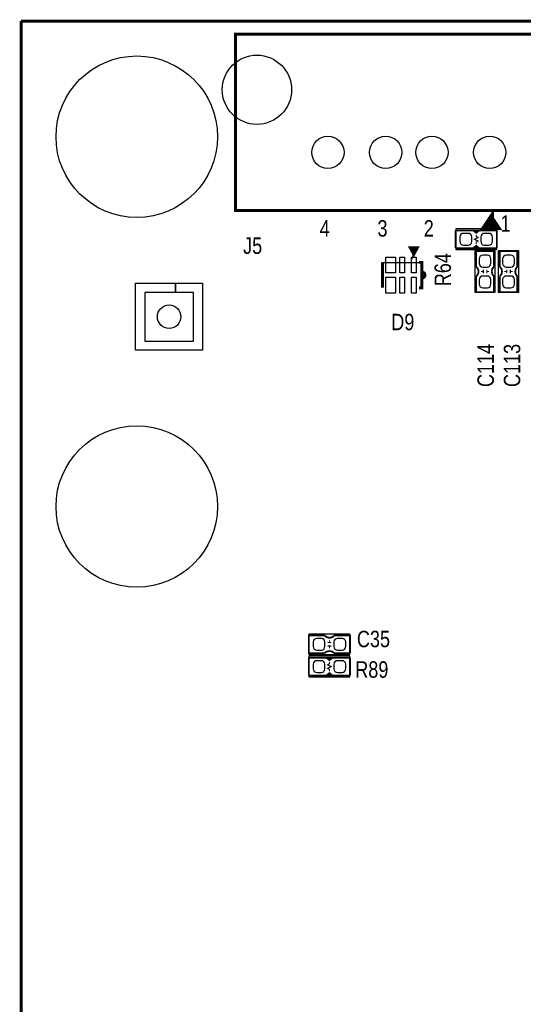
# Model space of a CAD drawing. Extents: x 0 to 180, y 0 to 69.
# Tile 2 of 8: x 0 to 22, y 26 to 69. Entities that reach past the tile are written whole.
import ezdxf
from ezdxf.enums import TextEntityAlignment as Align

# ---------------------------------------------------------------- set-up
doc = ezdxf.new("R2010")
doc.units = 0
for name, color, linetype in [('BG_OUTLINE', 254, 'CONTINUOUS'), ('PG_SILKSCREEN_TOP', 92, 'CONTINUOUS'), ('PIN_TOP', 150, 'CONTINUOUS'), ('RD_SILKSCREEN_TOP', 20, 'CONTINUOUS')]:
    doc.layers.add(name, color=color, linetype=linetype)

msp = doc.modelspace()

# ---------------------------------------------------------------- linework, layer by layer
at = {"layer": 'BG_OUTLINE', "const_width": 0.127}
for points in [[(0, 69.000116), (0, 0)], [(96.999806, 69.000116), (0, 69.000116)]]:
    msp.add_lwpolyline(points, dxfattribs=at)
at = {"layer": 'PG_SILKSCREEN_TOP'}
for points, const_width in [([(24.269192, 60.812172), (9.268968, 60.812172), (9.268968, 68.432172), (24.269192, 68.432172), (24.269192, 60.812172)], 0.127), ([(20.32508, 60.4647), (20.57908, 60.0837), (20.07108, 60.0837), (20.32508, 60.4647), (20.32508, 60.0837)], 0.254), ([(20.574, 59.944), (19.812, 59.944), (19.685, 59.8424), (19.558, 59.944), (18.796, 59.944)], 0.0762), ([(18.796, 59.944), (18.796, 59.182)], 0.0762), ([(19.558, 59.944), (19.812, 59.944)], 0.0762), ([(19.685, 59.3598), (19.685, 59.436), (19.7612, 59.4868), (19.6088, 59.563), (19.7612, 59.6392), (19.685, 59.69), (19.685, 59.7662)], 0.0508), ([(19.6596, 59.8932), (19.7358, 59.8932)], 0.0762), ([(20.574, 59.182), (20.574, 59.944)], 0.0762), ([(16.984726, 58.913776), (16.832326, 59.193176), (17.137126, 59.193176), (16.984726, 58.913776), (16.984726, 59.167776)], 0.127), ([(18.796, 59.182), (19.558, 59.182), (19.685, 59.2836), (19.812, 59.182), (20.574, 59.182)], 0.0762), ([(19.6596, 59.2074), (19.7358, 59.2074)], 0.0762), ([(19.558, 59.182), (19.812, 59.182)], 0.0762), ([(20.447, 59.055), (19.685, 59.055), (19.685, 58.3692)], 0.0762), ([(20.447, 59.055), (20.447, 58.3692)], 0.0762), ([(21.463, 59.055), (20.701, 59.055), (20.701, 58.3692)], 0.0762), ([(21.463, 59.055), (21.463, 58.3692)], 0.0762), ([(17.20469, 58.56351), (17.334484, 58.56351), (17.334484, 57.46369), (17.20469, 57.46369)], 0.127), ([(20.447, 57.9628), (20.447, 57.277), (19.685, 57.277), (19.685, 57.9628)], 0.0762), ([(19.8882, 58.166), (19.9898, 58.166)], 0.0508), ([(19.9898, 58.0898), (19.9898, 58.2422)], 0.0508), ([(20.1422, 58.0898), (20.1422, 58.2422)], 0.0508), ([(20.1422, 58.166), (20.2438, 58.166)], 0.0508), ([(21.463, 57.9628), (21.463, 57.277), (20.701, 57.277), (20.701, 57.9628)], 0.0762), ([(20.9042, 58.166), (21.0058, 58.166)], 0.0508), ([(21.0058, 58.0898), (21.0058, 58.2422)], 0.0508), ([(21.1582, 58.0898), (21.1582, 58.2422)], 0.0508), ([(21.1582, 58.166), (21.2598, 58.166)], 0.0508), ([(13.1318, 41.656), (12.446, 41.656), (12.446, 42.418), (13.1318, 42.418)], 0.0762), ([(13.335, 42.2148), (13.335, 42.1132)], 0.0508), ([(14.224, 41.656), (14.224, 42.418), (13.5382, 42.418)], 0.0762), ([(13.2588, 42.1132), (13.4112, 42.1132)], 0.0508), ([(13.2588, 41.9608), (13.4112, 41.9608)], 0.0508), ([(13.335, 41.9608), (13.335, 41.8592)], 0.0508), ([(14.224, 41.4528), (13.462, 41.4528), (13.335, 41.3512), (13.208, 41.4528), (12.446, 41.4528)], 0.0762), ([(12.446, 41.4528), (12.446, 40.6908)], 0.0762), ([(13.462, 41.4528), (13.208, 41.4528)], 0.0762), ([(13.3604, 41.4274), (13.2842, 41.4274)], 0.0762), ([(14.224, 41.656), (13.5382, 41.656)], 0.0762), ([(14.224, 40.6908), (14.224, 41.4528)], 0.0762), ([(13.335, 41.275), (13.335, 41.1988), (13.2588, 41.148), (13.4112, 41.0718), (13.2588, 40.9956), (13.335, 40.9448), (13.335, 40.8686)], 0.0508), ([(12.446, 40.6908), (13.208, 40.6908), (13.335, 40.7924), (13.462, 40.6908), (14.224, 40.6908)], 0.0762), ([(13.462, 40.6908), (13.208, 40.6908)], 0.0762), ([(13.3604, 40.7416), (13.2842, 40.7416)], 0.0762)]:
    msp.add_lwpolyline(points, dxfattribs=dict(at, const_width=const_width))
for points in [[(20.574, 60.0075), (18.796, 60.0075)], [(18.796, 60.0075), (18.796, 59.1185)], [(20.574, 59.1185), (20.574, 60.0075)], [(18.796, 59.1185), (20.574, 59.1185)], [(19.6215, 59.055), (19.6215, 57.277)], [(20.5105, 59.055), (19.6215, 59.055)], [(20.5105, 57.277), (20.5105, 59.055)], [(20.6375, 59.055), (20.6375, 57.277)], [(21.5265, 59.055), (20.6375, 59.055)], [(21.5265, 57.277), (21.5265, 59.055)], [(15.634716, 58.56351), (17.20469, 58.56351)], [(19.6215, 57.277), (20.5105, 57.277)], [(20.6375, 57.277), (21.5265, 57.277)], [(14.224, 42.4815), (12.446, 42.4815)], [(12.446, 42.4815), (12.446, 41.5925)], [(14.224, 41.5925), (14.224, 42.4815)], [(12.446, 41.5925), (14.224, 41.5925)], [(14.224, 41.5163), (12.446, 41.5163)], [(12.446, 41.5163), (12.446, 40.6273)], [(14.224, 40.6273), (14.224, 41.5163)], [(12.446, 40.6273), (14.224, 40.6273)]]:
    msp.add_lwpolyline(points, dxfattribs=at)
msp.add_lwpolyline([(17.20469, 57.46369, 0, 0, 0), (15.634716, 57.46369, 0.127, 0.127, 0), (15.634716, 58.56351, 0.127, 0.127, 0)], format="xyseb", dxfattribs=at)
for points, const_width in [([(19.685, 57.9628, 0.480625), (19.685, 58.3692)], 0.0762), ([(20.447, 57.9628, -0.428966), (20.447, 58.3692)], 0.0762), ([(20.701, 57.9628, 0.480625), (20.701, 58.3692)], 0.0762), ([(21.463, 57.9628, -0.428966), (21.463, 58.3692)], 0.0762), ([(17.341088, 57.8866, 1.000094), (17.341088, 58.1406)], 0.127), ([(13.1318, 42.418, 0.480625), (13.5382, 42.418)], 0.0762), ([(13.1318, 41.656, -0.428966), (13.5382, 41.656)], 0.0762)]:
    msp.add_lwpolyline(points, format="xyb", dxfattribs=dict(at, const_width=const_width))
at = {"layer": 'PIN_TOP'}
for points in [[(18.98142, 59.4614, 0.414214), (19.13382, 59.309), (19.33702, 59.309, 0.414214), (19.48942, 59.4614), (19.48942, 59.6646, 0.414214), (19.33702, 59.817), (19.13382, 59.817, 0.414214), (18.98142, 59.6646)], [(19.88058, 59.4614, 0.414214), (20.03298, 59.309), (20.23618, 59.309, 0.414214), (20.38858, 59.4614), (20.38858, 59.6646, 0.414214), (20.23618, 59.817), (20.03298, 59.817, 0.414214), (19.88058, 59.6646)], [(19.9644, 58.86958, 0.414214), (19.812, 58.71718), (19.812, 58.51398, 0.414214), (19.9644, 58.36158), (20.1676, 58.36158, 0.414214), (20.32, 58.51398), (20.32, 58.71718, 0.414214), (20.1676, 58.86958)], [(20.9804, 58.86958, 0.414214), (20.828, 58.71718), (20.828, 58.51398, 0.414214), (20.9804, 58.36158), (21.1836, 58.36158, 0.414214), (21.336, 58.51398), (21.336, 58.71718, 0.414214), (21.1836, 58.86958)], [(19.9644, 57.97042, 0.414214), (19.812, 57.81802), (19.812, 57.61482, 0.414214), (19.9644, 57.46242), (20.1676, 57.46242, 0.414214), (20.32, 57.61482), (20.32, 57.81802, 0.414214), (20.1676, 57.97042)], [(20.9804, 57.97042, 0.414214), (20.828, 57.81802), (20.828, 57.61482, 0.414214), (20.9804, 57.46242), (21.1836, 57.46242, 0.414214), (21.336, 57.61482), (21.336, 57.81802, 0.414214), (21.1836, 57.97042)], [(13.13942, 42.1386, 0.414214), (12.98702, 42.291), (12.78382, 42.291, 0.414214), (12.63142, 42.1386), (12.63142, 41.9354, 0.414214), (12.78382, 41.783), (12.98702, 41.783, 0.414214), (13.13942, 41.9354)], [(14.03858, 42.1386, 0.414214), (13.88618, 42.291), (13.68298, 42.291, 0.414214), (13.53058, 42.1386), (13.53058, 41.9354, 0.414214), (13.68298, 41.783), (13.88618, 41.783, 0.414214), (14.03858, 41.9354)], [(13.13942, 41.1734, 0.414214), (12.98702, 41.3258), (12.78382, 41.3258, 0.414214), (12.63142, 41.1734), (12.63142, 40.9702, 0.414214), (12.78382, 40.8178), (12.98702, 40.8178, 0.414214), (13.13942, 40.9702)], [(14.03858, 41.1734, 0.414214), (13.88618, 41.3258), (13.68298, 41.3258, 0.414214), (13.53058, 41.1734), (13.53058, 40.9702, 0.414214), (13.68298, 40.8178), (13.88618, 40.8178, 0.414214), (14.03858, 40.9702)]]:
    msp.add_lwpolyline(points, format="xyb", close=True, dxfattribs=at)
for points in [[(16.187674, 58.791602), (16.187674, 58.105802), (15.781274, 58.105802), (15.781274, 58.791602)], [(16.5862, 58.791602), (16.5862, 58.105802), (16.383, 58.105802), (16.383, 58.791602)], [(17.086326, 58.791602), (17.086326, 58.105802), (16.883126, 58.105802), (16.883126, 58.791602)], [(4.950714, 54.760114), (4.950714, 57.660286), (6.670802, 57.660286), (6.670802, 57.260236), (5.350764, 57.260236), (5.350764, 55.160164), (7.450836, 55.160164), (7.450836, 57.260236), (6.671818, 57.260236), (6.671818, 57.660286), (7.850886, 57.660286), (7.850886, 54.760114)], [(16.187674, 57.921398), (16.187674, 57.235598), (15.781274, 57.235598), (15.781274, 57.921398)], [(16.5862, 57.921398), (16.5862, 57.235598), (16.383, 57.235598), (16.383, 57.921398)], [(17.086326, 57.921398), (17.086326, 57.235598), (16.883126, 57.235598), (16.883126, 57.921398)]]:
    msp.add_lwpolyline(points, close=True, dxfattribs=at)
for centre, radius in [((4.99999, 64.000126), 3.4925), ((10.199116, 66.032126), 1.4986), ((13.26896, 63.3222), 0.6985), ((15.769082, 63.3222), 0.6985), ((17.769078, 63.3222), 0.6985), ((20.2692, 63.3222), 0.6985), ((6.4008, 56.2102), 0.508), ((4.99999, 47.999904), 3.4925)]:
    msp.add_circle(centre, radius, dxfattribs=at)

# ---------------------------------------------------------------- texts
at = {"layer": 'PG_SILKSCREEN_TOP', "width": 0.821429}
for s, p in [('1', (20.955, 59.8932)), ('4', (13.131292, 59.678824)), ('3', (15.631414, 59.678824)), ('2', (17.63141, 59.678824))]:
    msp.add_text(s, height=0.7112, dxfattribs=at).set_placement(p, align=Align.CENTER)
at = {"layer": 'RD_SILKSCREEN_TOP', "width": 0.821429}
for s, p in [('J5', (9.6012, 58.928)), ('R89', (14.4526, 40.5892))]:
    msp.add_text(s, height=0.7112, dxfattribs=at).set_placement(p)
msp.add_text('R64', height=0.7112, rotation=90, dxfattribs=at).set_placement((18.5928, 57.531))
for s, p in [('D9', (16.51, 55.626)), ('C35', (15.24, 41.91))]:
    msp.add_text(s, height=0.7112, dxfattribs=at).set_placement(p, align=Align.CENTER)
for s, p in [('C114', (20.447, 54.102)), ('C113', (21.59, 54.102))]:
    msp.add_text(s, height=0.7112, rotation=90, dxfattribs=at).set_placement(p, align=Align.CENTER)

doc.saveas('drawing.dxf')
